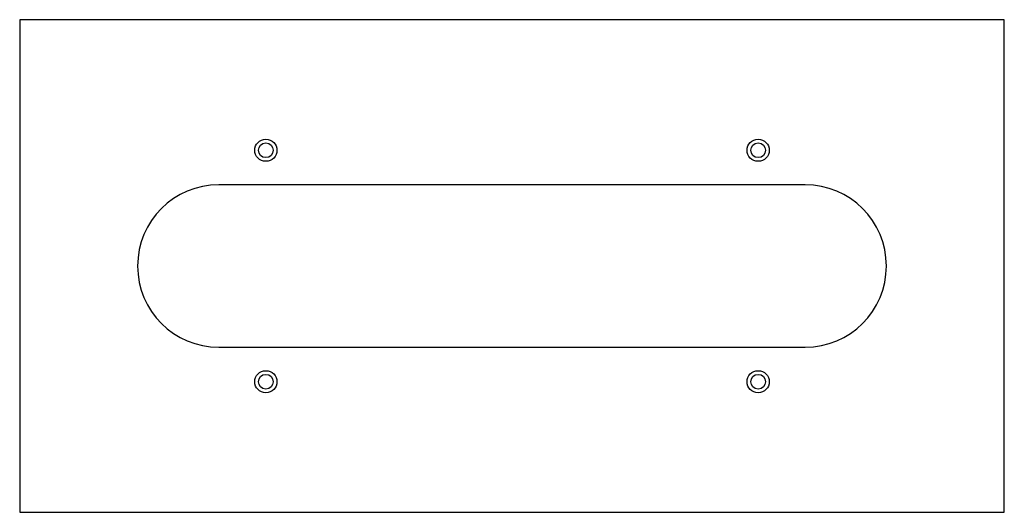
# Model space of a CAD drawing. Header units: millimetres. Extents: x -100 to 100, y -50 to 50.
import ezdxf

# ---------------------------------------------------------------- set-up
doc = ezdxf.new("R2010")
doc.units = ezdxf.units.MM

msp = doc.modelspace()

# ---------------------------------------------------------------- linework, layer by layer
at = {"color": 7, "linetype": 'Continuous', "lineweight": 25}
for p, q in [((-100, 50), (-100, -50)), ((100, 50), (-100, 50)), ((100, -50), (100, 50)), ((59.55, 16.5), (-59.55, 16.5)), ((-59.55, -16.5), (59.55, -16.5)), ((-100, -50), (100, -50))]:
    msp.add_line(p, q, dxfattribs=at)
for centre, radius in [((-50, 23.5), 2.25), ((-50, 23.5), 1.5), ((50, 23.5), 2.25), ((50, 23.5), 1.5), ((-50, -23.5), 2.25), ((-50, -23.5), 1.5), ((50, -23.5), 2.25), ((50, -23.5), 1.5)]:
    msp.add_circle(centre, radius, dxfattribs=at)
for centre, start, end in [((-59.55, 0), 90, 270), ((59.55, 0), 270, 90)]:
    msp.add_arc(centre, 16.5, start, end, dxfattribs=at)

doc.saveas('drawing.dxf')
